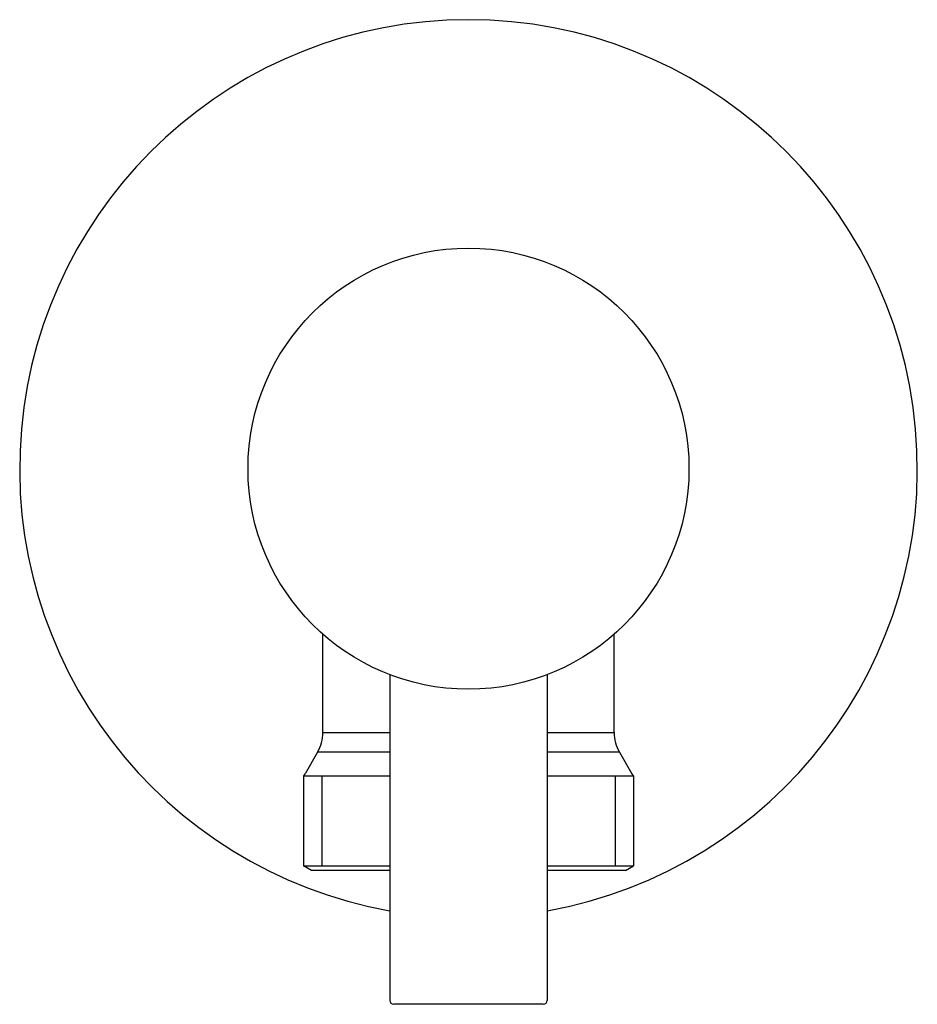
# Model space of a CAD drawing. Header units: millimetres. Extents: x -0.0285 to 0.0285, y -0.034 to 0.0285.
import ezdxf

# ---------------------------------------------------------------- set-up
doc = ezdxf.new("R2010")
doc.units = ezdxf.units.MM
doc.layers.add('BLOCKS', color=3, linetype='Continuous')

msp = doc.modelspace()

# ---------------------------------------------------------------- linework, layer by layer
at = {"layer": 'BLOCKS'}
for p, q in [((-0.009250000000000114, -0.01675166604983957), (-0.009250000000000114, -0.01050892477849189)), ((0.00924999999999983, -0.01675166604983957), (0.00924999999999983, -0.01050892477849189)), ((-0.005, -0.01307669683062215), (-0.005, -0.03375)), ((0.005, -0.01307669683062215), (0.005, -0.03375)), ((-0.009250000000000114, -0.01675166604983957), (-0.005, -0.01675166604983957)), ((0.005, -0.01675166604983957), (0.009249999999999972, -0.01675166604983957)), ((-0.009584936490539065, -0.01800166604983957), (-0.01038063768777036, -0.01937986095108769)), ((-0.005, -0.01800166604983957), (-0.009584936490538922, -0.01800166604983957)), ((0.00958493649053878, -0.01800166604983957), (0.005, -0.01800166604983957)), ((0.00958493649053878, -0.01800166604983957), (0.01038063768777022, -0.01937986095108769)), ((-0.01047750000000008, -0.01950000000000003), (-0.005000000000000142, -0.01950000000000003)), ((-0.01047750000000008, -0.01950000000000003), (-0.01047750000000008, -0.02521132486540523)), ((-0.009315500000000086, -0.01950000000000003), (-0.009315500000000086, -0.02521132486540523)), ((0.005, -0.01950000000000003), (0.01047749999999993, -0.01950000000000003)), ((0.009315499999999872, -0.01950000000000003), (0.009315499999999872, -0.02521132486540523)), ((0.01047749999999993, -0.01950000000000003), (0.01047749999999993, -0.02521132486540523)), ((-0.01047750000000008, -0.02521132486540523), (-0.005000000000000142, -0.02521132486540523)), ((-0.009977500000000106, -0.02550000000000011), (-0.01047750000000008, -0.02521132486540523)), ((-0.005, -0.02550000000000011), (-0.009977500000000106, -0.02550000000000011)), ((0.005, -0.02521132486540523), (0.01047749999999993, -0.02521132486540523)), ((0.009977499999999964, -0.02550000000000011), (0.005, -0.02550000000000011)), ((0.009977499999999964, -0.02550000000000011), (0.01047749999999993, -0.02521132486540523)), ((0.004749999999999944, -0.03400000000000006), (-0.004750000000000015, -0.03400000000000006))]:
    msp.add_line(p, q, dxfattribs=at)
msp.add_circle((0, 0), 0.014, dxfattribs=at)
for centre, radius, start, end in [((-1.4210854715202e-16, 0), 0.0285, 90, 259.8958172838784), ((-1.4210854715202e-16, 0), 0.0285, 280.1041827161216, 90), ((-0.01175000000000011, -0.01675166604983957), 0.0025, 330.0000000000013, 0), ((0.01174999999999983, -0.01675166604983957), 0.0025, 180, 209.9999999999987), ((-0.01081365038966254, -0.01912986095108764), 0.0005, 312.2448893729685, 330.0000000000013), ((0.01081365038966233, -0.01912986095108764), 0.0005, 209.9999999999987, 227.7551106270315), ((-0.004750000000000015, -0.03375), 0.00025, 180, 270), ((0.004749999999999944, -0.03375), 0.00025, 270, 0)]:
    msp.add_arc(centre, radius, start, end, dxfattribs=at)

doc.saveas('drawing.dxf')
